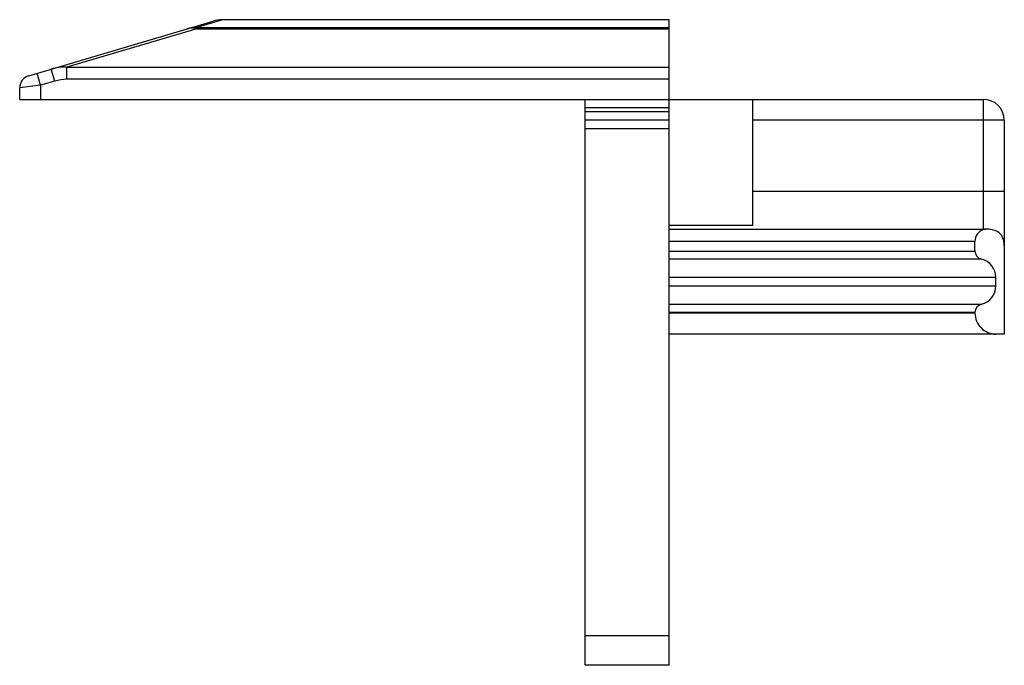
# Paper-space layout '_Rechts' of a CAD drawing. Header units: millimetres. Extents: x -15.5 to 8, y -6 to 9.4.
import ezdxf

# ---------------------------------------------------------------- set-up
doc = ezdxf.new("R2010")
doc.units = ezdxf.units.MM

psp = doc.layouts.new('_Rechts')

# ---------------------------------------------------------------- linework, layer by layer
at = {"color": 7, "linetype": 'Continuous', "lineweight": 25}
for p, q in [((-15.285, 8.064), (-10.885, 9.367)), ((-11.276, 9.182), (-14.372, 8.265)), ((-10.658, 9.4), (-11.276, 9.216)), ((-11.276, 9.216), (-11.276, 9.182)), ((-11.276, 9.216), (0, 9.216)), ((-11.276, 9.182), (0, 9.182)), ((0, 9.4), (-10.658, 9.4)), ((0, -6), (0, 9.4)), ((-14.372, 7.978), (-14.372, 8.265)), ((-14.372, 8.265), (0, 8.265)), ((-15, 7.835), (-15.085, 8.123)), ((-14.665, 7.935), (-14.75, 8.222)), ((-15, 7.835), (-15.5, 7.776)), ((-15.5, 7.5), (-15.5, 7.776)), ((-14.665, 7.935), (-15, 7.835)), ((-15, 7.835), (-15, 7.5)), ((0, 7.978), (-14.372, 7.978)), ((-15.5, 7.5), (7.5, 7.5)), ((-2, -6), (-2, 7.5)), ((0, 7.3), (-2, 7.3)), ((2, 4.494), (2, 7.5)), ((7.5, 4.392), (7.5, 7.5)), ((0, 7.2), (-2, 7.2)), ((0, 7), (-2, 7)), ((8, 7), (2, 7)), ((8, 7), (8, 1.9)), ((0, 6.8), (-2, 6.8)), ((8, 5.3), (2, 5.3)), ((2, 4.494), (0, 4.494)), ((0, 4.407), (7.5, 4.407)), ((7.3, 4.109), (0, 4.109)), ((7.3, 3.882), (7.3, 4.109)), ((0, 3.882), (7.3, 3.882)), ((7.453, 3.688), (0, 3.688)), ((7.8, 3.25), (0, 3.25)), ((7.8, 3.05), (7.8, 3.25)), ((0, 3.05), (7.8, 3.05)), ((0, 2.612), (7.453, 2.612)), ((7.3, 2.418), (0, 2.418)), ((7.3, 2.4), (0, 2.4)), ((7.3, 2.4), (7.3, 2.418)), ((-2.01, 2.208), (-2.01, 1.593)), ((-2.01, 2.208), (-2, 2.208)), ((-2.01, 2.132), (-2, 2.132)), ((-2.01, 1.999), (-2, 1.999)), ((8, 1.9), (0, 1.9)), ((-2.01, 1.636), (-2, 1.636)), ((-2.01, 1.58), (-2, 1.58)), ((-2.01, 1.58), (-2.01, 0.395)), ((-2.01, 0.522), (-2, 0.522)), ((-2.01, 0.395), (-2, 0.395)), ((0, -5.3), (-2, -5.3)), ((0, -6), (-2, -6))]:
    psp.add_line(p, q, dxfattribs=at)
for centre, radius, start, end in [((-11.28, 8.43), 0.786, 89.7118, 106.4975), ((-11.393, 8.797), 0.402, 73.0835, 105.9018), ((-10.658, 8.6), 0.8, 90.9031, 106.5), ((-14.442, 7.187), 1.08, 86.2919, 106.5893), ((-15.2, 7.776), 0.3, 106.5, 180), ((-14.368, 6.941), 1.037, 90.2285, 106.6426), ((7.5, 7), 0.5, 0, 90), ((7.6, 4.109), 0.3, 109.3797, 179.991), ((7.5, 3.883), 0.2, 180.015, 256.6787), ((7.35, 3.25), 0.45, 0.015, 76.6787), ((7.35, 3.05), 0.45, 283.3173, 359.989), ((7.5, 2.418), 0.2, 103.3173, 179.989), ((7.8, 2.4), 0.5, 180.0185, 270.0185)]:
    psp.add_arc(centre, radius, start, end, dxfattribs=at)
for points in [[(7.5, 4.407), (7.521, 4.407), (7.542, 4.406), (7.563, 4.403)], [(7.563, 4.403), (7.541, 4.403), (7.521, 4.4), (7.5, 4.392)]]:
    psp.add_open_spline(points, degree=3, dxfattribs=at)
psp.add_open_spline([(8, 4.013), (8, 4.082), (7.987, 4.151), (7.934, 4.266), (7.893, 4.309), (7.804, 4.366), (7.756, 4.381), (7.66, 4.4), (7.611, 4.403), (7.563, 4.403)], degree=3, knots=[0, 0, 0, 0, 0.25, 0.25, 0.5, 0.5, 0.75, 0.75, 1, 1, 1, 1], dxfattribs=at)

doc.saveas('drawing.dxf')
